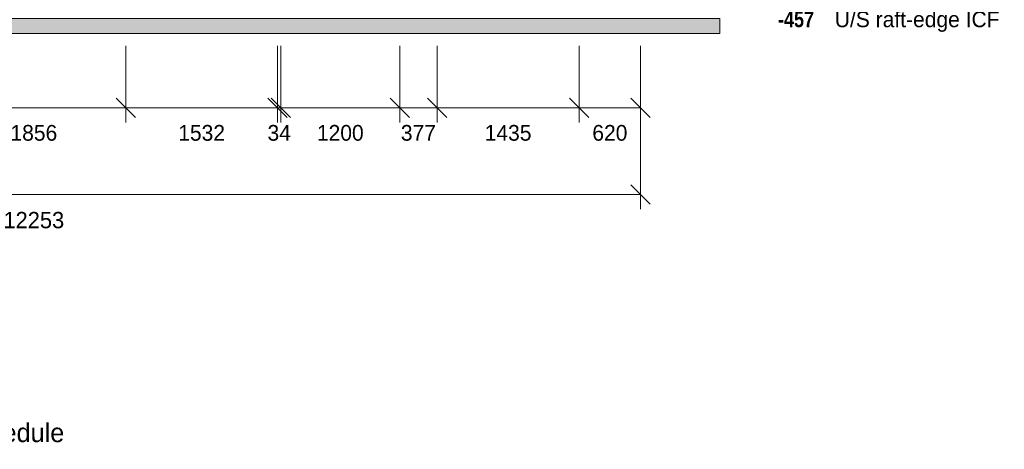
# Model space of a CAD drawing. Header units: millimetres. Extents: x -14427 to 3858, y -4805 to 8167.
# Tile 23 of 39: x -6269 to 3673, y -4805 to -469. Entities that reach past the tile are written whole.
import ezdxf
from ezdxf.enums import TextEntityAlignment as Align

# ---------------------------------------------------------------- set-up
doc = ezdxf.new("R2010")
doc.units = ezdxf.units.MM
for name, color, linetype in [('FILL-LIGHT', 7, 'Continuous'), ('LINE-INK', 7, 'Continuous'), ('LINE-STEEL_GREY', 7, 'Continuous'), ('TEXT-INK', 7, 'Continuous'), ('TEXT-STEEL', 7, 'Continuous'), ('TEXT-STEEL_GREY', 7, 'Continuous')]:
    doc.layers.add(name, color=color, linetype=linetype)
doc.styles.add('OpenSansCondensed-Bold', font='OpenSansCondensed-Bold.ttf')

msp = doc.modelspace()

# ---------------------------------------------------------------- hatches: boundary and pattern name
at = {"layer": 'FILL-LIGHT', "true_color": 0xdbdbde}
h = msp.add_hatch(color=256, dxfattribs=at)
h.dxf.hatch_style = 1
h.paths.add_polyline_path([(-13052.4, -457.2), (800, -457.2), (800, -607.2), (-13052.4, -607.2)])
h = msp.add_hatch(color=256, dxfattribs=at)
h.dxf.hatch_style = 1
h.paths.add_polyline_path([(-13052.4, -607.2), (-13052.4, -457.2), (800, -457.2), (800, -607.2)])

# ---------------------------------------------------------------- linework, layer by layer
at = {"layer": 'LINE-INK', "lineweight": 5}
for p, q in [((-5198, -732.2), (-5198, -1507.2)), ((-3666, -732.2), (-3666, -1507.2)), ((-3632, -732.2), (-3632, -1507.2)), ((-2432, -732.2), (-2432, -1507.2)), ((-2055, -732.2), (-2055, -1507.2)), ((-620, -732.2), (-620, -1507.2)), ((0, -732.2), (0, -1507.2)), ((0, -732.2), (0, -2382.2)), ((-5295.2, -1260), (-5100.8, -1454.4)), ((-3763.2, -1260), (-3568.8, -1454.4)), ((-3729.2, -1260), (-3534.8, -1454.4)), ((-2529.2, -1260), (-2334.8, -1454.4)), ((-2152.2, -1260), (-1957.8, -1454.4)), ((-717.2, -1260), (-522.8, -1454.4)), ((-97.2, -1260), (97.2, -1454.4)), ((-12253, -1357.2), (0, -1357.2)), ((-97.2, -2135), (97.2, -2329.4)), ((-12253, -2232.2), (0, -2232.2))]:
    msp.add_line(p, q, dxfattribs=at)
at = {"layer": 'LINE-STEEL_GREY', "lineweight": 5}
for points in [[(-13052.4, -457.2), (800, -457.2), (800, -607.2), (-13052.4, -607.2)], [(-13052.4, -607.2), (-13052.4, -457.2), (800, -457.2), (800, -607.2)]]:
    msp.add_lwpolyline(points, close=True, dxfattribs=at)

# ---------------------------------------------------------------- texts
at = {"layer": 'TEXT-INK'}
for s, height, p in [('1856', 158.75, (-6126, -1690.2)), ('1532', 158.75, (-4432, -1690.2)), ('34', 158.75, (-3649, -1690.2)), ('1200', 158.75, (-3032, -1690.2)), ('377', 158.75, (-2243.5, -1690.2)), ('1435', 158.75, (-1337.5, -1690.2)), ('620', 158.75, (-310, -1690.2)), ('12253', 165.1, (-6126.5, -2574))]:
    msp.add_text(s, height=height, dxfattribs=at).set_placement(p, align=Align.CENTER)
at = {"layer": 'TEXT-STEEL', "style": 'OpenSansCondensed-Bold'}
msp.add_text('-457', height=158.75, dxfattribs=at).set_placement((1387.5, -544.5))
at = {"layer": 'TEXT-STEEL'}
msp.add_text('U/S raft-edge ICF', height=158.75, dxfattribs=at).set_placement((1961, -544.5))
at = {"layer": 'TEXT-STEEL_GREY'}
msp.add_text('Scale 1:125 @ A3   |   Levels above GF FFL; sills and heads in the schedule', height=190.5, dxfattribs=at).set_placement((-14427.4, -4732.2))

doc.saveas('drawing.dxf')
